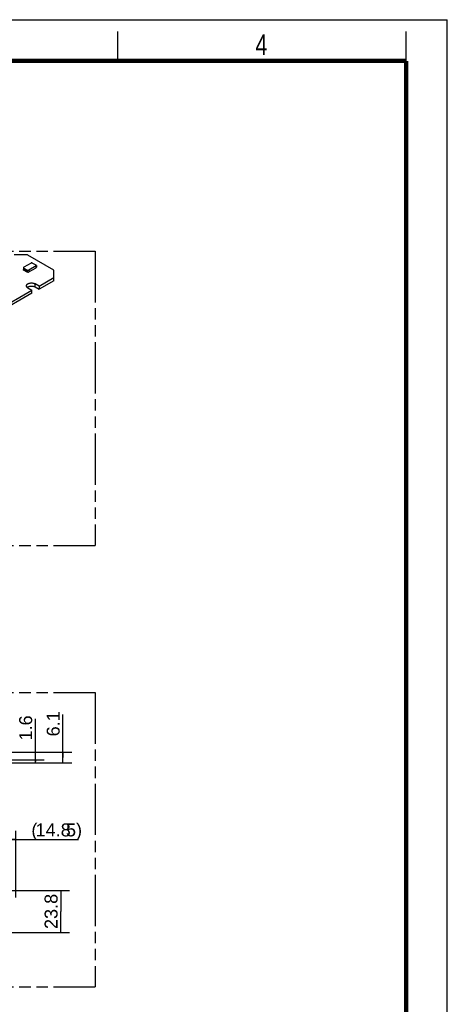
# Model space of a CAD drawing. Header units: millimetres. Extents: x 0 to 210, y 0 to 297.
# Tile 7 of 7: x 137 to 210, y 130 to 297. Entities that reach past the tile are written whole.
import ezdxf
from ezdxf.enums import TextEntityAlignment as Align

# ---------------------------------------------------------------- set-up
doc = ezdxf.new("R2010")
doc.units = ezdxf.units.MM
doc.header["$LTSCALE"] = 19.36
doc.linetypes.add('PHANTOM', pattern=[0.8, 0.45, -0.05, 0.1, -0.05, 0.1, -0.05])
doc.layers.get('0').update_dxf_attribs({"linetype": 'CONTINUOUS'})
doc.layers.add('DEFAULT_3', color=7, linetype='PHANTOM')
doc.layers.add('Z_DIM_2D', color=7, linetype='CONTINUOUS')
doc.styles.add('TEXTSTYLE_2', font='txt', dxfattribs={"width": 0.75})
doc.styles.add('TEXTSTYLE_3', font='helveticaneueltw1g-ltcn.otf')
doc.dimstyles.new('DIMSTYLE_1', dxfattribs={"dimtxt": 2.2, "dimasz": 3.5, "dimexe": 1.5, "dimexo": 0, "dimgap": 0.55, "dimtad": 1, "dimdec": 1, "dimlfac": 3.333333, "dimdsep": 46, "dimtxsty": 'TEXTSTYLE_3', "dimcen": 0.09, "dimclrt": 5, "dimadec": 0, "dimazin": 0, "dimtp": 0.2, "dimtm": 0.2, "dimtfac": 1, "dimtdec": 1, "dimtofl": 0, "dimtmove": 0, "dimatfit": 3, "dimfxl": 0, "dimtolj": 1, "dimarcsym": 0})
doc.dimstyles.new('DIMSTYLE_2', dxfattribs={"dimtxt": 2.2, "dimasz": 3.5, "dimexe": 1.5, "dimexo": 0, "dimgap": 0.55, "dimtad": 1, "dimdec": 1, "dimlfac": 3.333333, "dimdsep": 46, "dimtxsty": 'TEXTSTYLE_3', "dimcen": 0.09, "dimclrt": 5, "dimadec": 0, "dimazin": 0, "dimtp": 0.1, "dimtm": 0.1, "dimtfac": 1, "dimtdec": 1, "dimtofl": 0, "dimtmove": 0, "dimatfit": 3, "dimfxl": 0, "dimtolj": 1, "dimarcsym": 0})

# ---------------------------------------------------------------- blocks, each defined once
blk = doc.blocks.new('*D1')
at = {"layer": 'Z_DIM_2D', "color": 2, "linetype": 'Continuous'}
for p, q in [((144.66, 171.65), (144.66, 178.93)), ((131.54, 172.55), (146.16, 172.55)), ((144.66, 172.55), (144.66, 171.65)), ((135.44, 170.74), (146.16, 170.74)), ((144.66, 170.74), (144.66, 171.65))]:
    blk.add_line(p, q, dxfattribs=at)
at = {"layer": 'Z_DIM_2D', "color": 5, "linetype": 'Continuous', "style": 'TEXTSTYLE_3'}
blk.add_text('6.1', height=2.2, rotation=90, dxfattribs=at).set_placement((144.11, 175.23))
blk = doc.blocks.new('_NONE')
blk = doc.blocks.new('*D2')
at = {"layer": 'Z_DIM_2D', "color": 2, "linetype": 'Continuous'}
for p, q in [((139.98, 170.98), (139.98, 178.23)), ((135.44, 171.22), (141.48, 171.22)), ((135.44, 170.74), (141.48, 170.74)), ((139.98, 171.22), (139.98, 170.98)), ((139.98, 170.74), (139.98, 170.98))]:
    blk.add_line(p, q, dxfattribs=at)
at = {"layer": 'Z_DIM_2D', "color": 5, "linetype": 'Continuous', "style": 'TEXTSTYLE_3'}
blk.add_text('1.6', height=2.2, rotation=90, dxfattribs=at).set_placement((139.43, 174.53))
blk = doc.blocks.new('*D6')
at = {"layer": 'Z_DIM_2D', "color": 2, "linetype": 'Continuous'}
for p, q in [((132.22, 148.34), (132.22, 159.19)), ((136.67, 147.83), (136.67, 159.19)), ((132.22, 157.69), (134.45, 157.69)), ((136.67, 157.69), (134.45, 157.69)), ((134.45, 157.69), (147.34, 157.69))]:
    blk.add_line(p, q, dxfattribs=at)
at = {"layer": 'Z_DIM_2D', "color": 5, "linetype": 'Continuous', "style": 'TEXTSTYLE_3'}
for s, p in [('(', (139.3, 158.24)), ('5)', (145.18, 158.24)), ('14.8', (140.01, 158.24))]:
    blk.add_text(s, height=2.2, dxfattribs=at).set_placement(p)
blk = doc.blocks.new('*D7')
at = {"layer": 'Z_DIM_2D', "color": 2, "linetype": 'Continuous'}
for p, q in [((135.44, 149.06), (145.8, 149.06)), ((144.3, 149.06), (144.3, 145.49)), ((144.3, 141.92), (144.3, 145.49)), ((135.44, 141.92), (145.8, 141.92))]:
    blk.add_line(p, q, dxfattribs=at)
at = {"layer": 'Z_DIM_2D', "color": 5, "linetype": 'Continuous', "style": 'TEXTSTYLE_3'}
blk.add_text('23.8', height=2.2, rotation=90, dxfattribs=at).set_placement((143.75, 145.49), align=Align.CENTER)

msp = doc.modelspace()

# ---------------------------------------------------------------- linework, layer by layer
at = {"color": 2, "linetype": 'Continuous'}
for p, q in [((0, 297), (210, 297)), ((210, 0), (210, 297)), ((154, 290), (154, 295)), ((203, 290), (203, 295))]:
    msp.add_line(p, q, dxfattribs=at)
at = {"color": 7, "linetype": 'Continuous'}
for p, q in [((138.49, 257.06), (136.371, 257.06)), ((138.631, 257.026), (143.044, 254.478)), ((137.959, 254.868), (137.959, 254.574)), ((137.965, 254.549), (137.971, 254.538)), ((137.967, 254.536), (138.02, 254.566)), ((137.967, 254.47), (137.967, 254.536)), ((137.967, 254.536), (138.561, 254.193)), ((138.561, 254.127), (137.967, 254.47)), ((139.264, 255.66), (138.005, 254.933)), ((138.005, 254.803), (138.628, 254.444)), ((138.614, 254.223), (138.02, 254.566)), ((140.098, 255.162), (138.854, 254.444)), ((138.854, 254.15), (140.098, 254.868)), ((140.098, 255.293), (139.462, 255.66)), ((140.145, 255.227), (140.145, 254.933)), ((143.103, 252.651), (143.103, 254.397)), ((138.614, 254.223), (138.561, 254.193)), ((138.561, 254.193), (138.561, 254.127)), ((138.614, 254.158), (138.561, 254.127)), ((138.614, 254.158), (138.614, 254.223)), ((138.614, 254.158), (138.628, 254.15)), ((138.628, 254.15), (138.642, 254.142)), ((140.609, 251.734), (143.103, 253.173)), ((143.103, 252.651), (140.609, 251.211)), ((105.254, 231.321), (139.393, 251.031)), ((138.713, 251.424), (139.393, 251.031)), ((139.393, 250.509), (139.393, 251.031)), ((140.609, 251.734), (139.93, 252.126)), ((139.93, 251.603), (140.609, 251.211)), ((140.609, 251.734), (140.609, 251.211)), ((139.393, 250.509), (105.254, 230.798))]:
    msp.add_line(p, q, dxfattribs=at)
at = {"color": 9, "linetype": 'Continuous'}
for p, q in [((138.005, 254.803), (138.005, 254.558)), ((138.628, 254.15), (138.628, 254.444)), ((138.854, 254.444), (138.854, 254.15)), ((140.098, 254.868), (140.098, 255.162)), ((139.93, 251.603), (139.93, 252.126))]:
    msp.add_line(p, q, dxfattribs=at)
at = {"color": 7, "linetype": 'Continuous', "const_width": 0.7}
for points in [[(7, 290), (203, 290)], [(203, 7), (203, 290)]]:
    msp.add_lwpolyline(points, dxfattribs=at)
at = {"color": 7, "linetype": 'Continuous'}
for points in [[(138.631, 257.026), (138.612, 257.036), (138.59, 257.044), (138.566, 257.051), (138.541, 257.056), (138.516, 257.059), (138.49, 257.06)], [(138.005, 254.933), (137.992, 254.925), (137.981, 254.916), (137.971, 254.905), (137.964, 254.893), (137.96, 254.88), (137.959, 254.868)], [(137.959, 254.868), (137.96, 254.855), (137.965, 254.843), (137.972, 254.831), (137.981, 254.821), (137.992, 254.811), (138.005, 254.803)], [(137.959, 254.574), (137.96, 254.561), (137.965, 254.549)], [(138.628, 254.444), (138.642, 254.436), (138.659, 254.429), (138.678, 254.424), (138.698, 254.42), (138.719, 254.417), (138.741, 254.417), (138.763, 254.418), (138.785, 254.42), (138.805, 254.424), (138.823, 254.429), (138.84, 254.436), (138.854, 254.444)], [(139.462, 255.66), (139.446, 255.668), (139.429, 255.675), (139.408, 255.68), (139.386, 255.683), (139.363, 255.684), (139.34, 255.683), (139.318, 255.679), (139.297, 255.675), (139.28, 255.668), (139.264, 255.66)], [(140.145, 255.227), (140.144, 255.24), (140.139, 255.253), (140.132, 255.264), (140.123, 255.275), (140.112, 255.284), (140.098, 255.293)], [(140.098, 255.162), (140.112, 255.17), (140.123, 255.18), (140.133, 255.191), (140.14, 255.203), (140.144, 255.215), (140.145, 255.227)], [(140.098, 254.868), (140.112, 254.876), (140.123, 254.886), (140.133, 254.897), (140.14, 254.909), (140.144, 254.921), (140.145, 254.933)], [(143.103, 254.397), (143.101, 254.412), (143.096, 254.426), (143.088, 254.441), (143.076, 254.455), (143.062, 254.467), (143.044, 254.478)], [(138.642, 254.142), (138.659, 254.135), (138.678, 254.13), (138.698, 254.126), (138.719, 254.123), (138.741, 254.123), (138.763, 254.124), (138.785, 254.126), (138.805, 254.13), (138.823, 254.135), (138.84, 254.142), (138.854, 254.15)], [(138.462, 251.775), (138.463, 251.8), (138.472, 251.852), (138.491, 251.903), (138.519, 251.953), (138.555, 252), (138.6, 252.045), (138.653, 252.087), (138.714, 252.126), (138.781, 252.161), (138.853, 252.191), (138.932, 252.217), (139.014, 252.239), (139.1, 252.255), (139.188, 252.265), (139.277, 252.271), (139.368, 252.271), (139.457, 252.265), (139.545, 252.254), (139.631, 252.238), (139.713, 252.217), (139.791, 252.191), (139.863, 252.161), (139.93, 252.126)], [(138.713, 251.424), (138.654, 251.462), (138.601, 251.504), (138.556, 251.549), (138.519, 251.596), (138.491, 251.646), (138.472, 251.697), (138.463, 251.748), (138.462, 251.775)], [(138.591, 251.514), (138.6, 251.523), (138.653, 251.565), (138.714, 251.603), (138.781, 251.638), (138.853, 251.669), (138.932, 251.695), (139.014, 251.716), (139.1, 251.732), (139.188, 251.743), (139.278, 251.748), (139.368, 251.748), (139.457, 251.743), (139.545, 251.732), (139.631, 251.716), (139.713, 251.694), (139.791, 251.668), (139.863, 251.638), (139.93, 251.603)]]:
    msp.add_lwpolyline(points, dxfattribs=at)
at = {"layer": 'DEFAULT_3', "color": 91, "linetype": 'PHANTOM', "true_color": 0x80ff80}
for p, q in [((50.129, 257.68), (150.129, 257.68)), ((150.129, 257.68), (150.129, 207.68)), ((50.129, 207.68), (150.129, 207.68)), ((50.129, 182.68), (150.129, 182.68)), ((150.129, 182.68), (150.129, 132.68)), ((50.129, 132.68), (150.129, 132.68))]:
    msp.add_line(p, q, dxfattribs=at)

# ---------------------------------------------------------------- texts
at = {"color": 5, "linetype": 'Continuous', "style": 'TEXTSTYLE_2', "width": 0.785714}
msp.add_text('4', height=3.5, dxfattribs=at).set_placement((177.383, 290.991))

# ---------------------------------------------------------------- dimensions: what is measured, and where the dimension line sits
at = {"layer": 'Z_DIM_2D', "color": 2, "linetype": 'Continuous'}
for base, p1, p2, angle, dimstyle, picture, middle in [((144.661743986, 170.73918524), (131.539551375, 172.55418524), (135.441858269, 170.73918524), 270, 'DIMSTYLE_1', '*D1', (144.661743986, 177.08022461)), ((139.985, 171.219), (135.442, 170.739), (135.442, 171.219), 90, 'DIMSTYLE_2', '*D2', (139.985, 176.381)), ((144.303, 149.059), (135.442, 141.919), (135.442, 149.059), 90, 'DIMSTYLE_1', '*D7', (144.303, 145.489))]:
    dim = msp.add_linear_dim(base=base, p1=p1, p2=p2, angle=angle, dimstyle=dimstyle, override={"dimblk1": 'NONE', "dimblk2": 'NONE', "dimsah": 1}, dxfattribs=at)
    dim.commit()
    dim.dimension.update_dxf_attribs({"geometry": picture, "text_midpoint": middle, "dimtype": 160})
dim = msp.add_linear_dim(base=(132.219, 157.693), p1=(136.671, 147.83), p2=(132.219, 148.339), angle=180, text='(<>5)', dimstyle='DIMSTYLE_1', override={"dimblk1": 'NONE', "dimblk2": 'NONE', "dimsah": 1}, dxfattribs=at)
dim.commit()
dim.dimension.update_dxf_attribs({"geometry": '*D6', "text_midpoint": (143.32, 157.693), "dimtype": 160})

doc.saveas('drawing.dxf')
